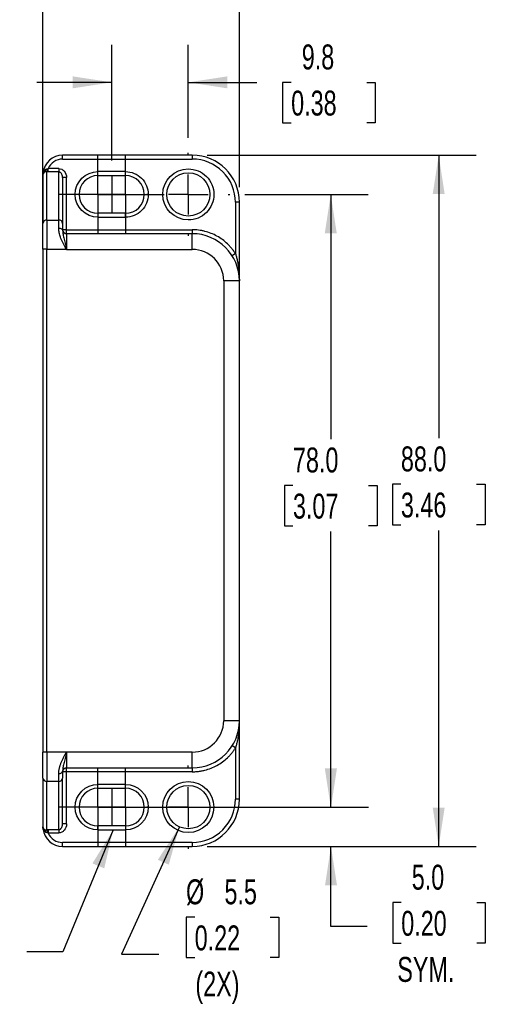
# Model space of a CAD drawing. Header units: millimetres. Extents: x 10 to 410, y 10 to 314.
# Tile 10 of 18: x 250 to 310, y 112 to 238. Entities that reach past the tile are written whole.
import ezdxf

# ---------------------------------------------------------------- set-up
doc = ezdxf.new("R2010")
doc.units = ezdxf.units.MM
doc.header["$LTSCALE"] = 1.5
doc.linetypes.add('CENTERX2', pattern=[20.32, 12.7, -2.54, 2.54, -2.54])
doc.layers.add('CENTER', color=40, linetype='CENTERX2')
doc.layers.add('DIMENSIONS', color=140, linetype='Continuous', lineweight=25)
doc.layers.add('TEXT', color=140, linetype='Continuous', lineweight=25)
doc.styles.add('SLDTEXTSTYLE0', font='TXT', dxfattribs={"width": 0.7})
doc.dimstyles.new('SLDDIMSTYLE0', dxfattribs={"dimtxt": 3.237012, "dimasz": 4.953, "dimexe": 0, "dimexo": 0.0625, "dimgap": 0.809253, "dimtad": 0, "dimtih": 1, "dimtoh": 1, "dimrnd": 1e-09, "dimzin": 12, "dimdsep": 46, "dimtxsty": 'SLDTEXTSTYLE0', "dimsah": 1, "dimcen": 0.09, "dimadec": 0, "dimazin": 3, "dimtfac": 1, "dimtmove": 0, "dimatfit": 0, "dimfxl": 0, "dimfrac": 2, "dimtolj": 1, "dimtzin": 12, "dimarcsym": 0})
doc.dimstyles.new('SLDDIMSTYLE1', dxfattribs={"dimtxt": 3.237012, "dimasz": 4.953, "dimexe": 0, "dimexo": 0.0625, "dimgap": 0.809253, "dimtad": 0, "dimtih": 1, "dimtoh": 1, "dimrnd": 1e-09, "dimzin": 4, "dimdsep": 46, "dimtxsty": 'SLDTEXTSTYLE0', "dimsah": 1, "dimcen": 0.09, "dimadec": 0, "dimazin": 1, "dimtfac": 1, "dimtofl": 0, "dimtmove": 0, "dimatfit": 3, "dimfxl": 0, "dimfrac": 2, "dimtolj": 1, "dimtzin": 12, "dimarcsym": 0})
doc.dimstyles.new('SLDDIMSTYLE2', dxfattribs={"dimtxt": 3.237012, "dimasz": 4.953, "dimexe": 0, "dimexo": 0.0625, "dimgap": 0.809253, "dimtad": 0, "dimtih": 1, "dimtoh": 1, "dimrnd": 1e-09, "dimzin": 4, "dimdsep": 46, "dimtxsty": 'SLDTEXTSTYLE0', "dimsah": 1, "dimcen": 0.09, "dimadec": 0, "dimazin": 1, "dimtfac": 1, "dimtmove": 0, "dimatfit": 0, "dimfxl": 0, "dimfrac": 2, "dimtolj": 1, "dimtzin": 12, "dimarcsym": 0})
doc.dimstyles.new('SLDDIMSTYLE3', dxfattribs={"dimtxt": 3.237012, "dimasz": 4.953, "dimexe": 0, "dimexo": 0.0625, "dimgap": 0.809253, "dimtad": 0, "dimtih": 1, "dimtoh": 1, "dimrnd": 1e-09, "dimzin": 12, "dimdsep": 46, "dimtxsty": 'SLDTEXTSTYLE0', "dimsah": 1, "dimcen": 0, "dimadec": 0, "dimazin": 3, "dimtfac": 1, "dimtofl": 0, "dimtmove": 0, "dimatfit": 3, "dimfxl": 0, "dimfrac": 2, "dimtolj": 1, "dimtzin": 12, "dimarcsym": 0})
doc.dimstyles.new('SLDDIMSTYLE5', dxfattribs={"dimtxt": 0.18, "dimasz": 4.953, "dimexe": 0, "dimexo": 0.0625, "dimgap": 0, "dimtad": 0, "dimtih": 1, "dimtoh": 1, "dimdec": 0, "dimrnd": 1e-09, "dimzin": 0, "dimdsep": 46, "dimtxsty": 'Standard', "dimsah": 1, "dimcen": 0.09, "dimadec": 0, "dimazin": 0, "dimtfac": 4.953, "dimtdec": 0, "dimtofl": 0, "dimtmove": 0, "dimatfit": 3, "dimfxl": 0, "dimfrac": 2, "dimtolj": 1, "dimtzin": 0, "dimarcsym": 0})

# ---------------------------------------------------------------- blocks, each defined once
blk = doc.blocks.new('_D_12')
at = {"layer": 'DIMENSIONS'}
for p, q in [((262.19, 219.66), (262.19, 234.38)), ((271.94, 222.55), (271.94, 234.38)), ((262.19, 229.62), (252.66, 229.62)), ((271.94, 229.62), (280.64, 229.62)), ((285.03, 229.62), (283.94, 229.62)), ((283.94, 229.62), (283.94, 224.47)), ((294.65, 229.62), (295.74, 229.62)), ((295.74, 229.62), (295.74, 224.47)), ((283.94, 224.47), (285.03, 224.47)), ((295.74, 224.47), (294.65, 224.47))]:
    blk.add_line(p, q, dxfattribs=at)
for points in [[(262.19, 229.62), (257.24, 230.38), (257.24, 228.86)], [(271.94, 229.62), (276.89, 228.86), (276.89, 230.38)]]:
    blk.add_solid(points, dxfattribs=at)
at = {"layer": 'DIMENSIONS', "char_height": 3.175, "attachment_point": 1, "style": 'SLDTEXTSTYLE0'}
for s, insert in [('9.8', (286.38, 234.44)), ('0.38', (285.03, 228.57))]:
    blk.add_mtext(s, dxfattribs=dict(at, insert=insert))
blk = doc.blocks.new('_D_13')
at = {"layer": 'DIMENSIONS'}
for p, q in [((270.8, 134.85), (263.45, 118.64)), ((272.75, 123.34), (271.66, 123.34)), ((271.66, 123.34), (271.66, 118.19)), ((282.37, 123.34), (283.46, 123.34)), ((283.46, 123.34), (283.46, 118.19)), ((263.45, 118.64), (268.2, 118.64)), ((271.66, 118.19), (272.75, 118.19)), ((283.46, 118.19), (282.37, 118.19))]:
    blk.add_line(p, q, dxfattribs=at)
blk.add_solid([(270.8, 134.85), (268.06, 130.65), (269.45, 130.02)], dxfattribs=at)
at = {"layer": 'DIMENSIONS', "char_height": 3.175, "attachment_point": 1, "style": 'SLDTEXTSTYLE0'}
for s, insert in [('%%c', (271.65, 128.16)), ('5.5', (276.54, 128.16)), ('0.22', (272.75, 122.29)), ('(2X)', (272.84, 116.42))]:
    blk.add_mtext(s, dxfattribs=dict(at, insert=insert))
blk = doc.blocks.new('_D_14')
at = {"layer": 'DIMENSIONS'}
for p, q in [((279.13, 215.35), (294.83, 215.35)), ((290.07, 215.35), (290.07, 184.18)), ((285.26, 178.31), (284.17, 178.31)), ((284.17, 178.31), (284.17, 173.17)), ((294.88, 178.31), (295.97, 178.31)), ((295.97, 178.31), (295.97, 173.17)), ((284.17, 173.17), (285.26, 173.17)), ((295.97, 173.17), (294.88, 173.17)), ((290.07, 137.35), (290.07, 172.44)), ((279.13, 137.35), (294.83, 137.35))]:
    blk.add_line(p, q, dxfattribs=at)
for points in [[(290.07, 215.35), (289.31, 210.4), (290.83, 210.4)], [(290.07, 137.35), (290.83, 142.3), (289.31, 142.3)]]:
    blk.add_solid(points, dxfattribs=at)
at = {"layer": 'DIMENSIONS', "char_height": 3.175, "attachment_point": 1, "style": 'SLDTEXTSTYLE0'}
for s, insert in [('78.0', (285.26, 183.13)), ('3.07', (285.26, 177.26))]:
    blk.add_mtext(s, dxfattribs=dict(at, insert=insert))
blk = doc.blocks.new('_D_15')
at = {"layer": 'DIMENSIONS'}
for p, q in [((274.34, 220.35), (308.57, 220.35)), ((303.81, 220.35), (303.81, 184.32)), ((299, 178.45), (297.92, 178.45)), ((297.92, 178.45), (297.92, 173.31)), ((308.62, 178.45), (309.71, 178.45)), ((309.71, 178.45), (309.71, 173.31)), ((297.92, 173.31), (299, 173.31)), ((309.71, 173.31), (308.62, 173.31)), ((303.81, 132.35), (303.81, 172.58)), ((274.34, 132.35), (308.57, 132.35))]:
    blk.add_line(p, q, dxfattribs=at)
for points in [[(303.81, 220.35), (303.05, 215.4), (304.57, 215.4)], [(303.81, 132.35), (304.57, 137.3), (303.05, 137.3)]]:
    blk.add_solid(points, dxfattribs=at)
at = {"layer": 'DIMENSIONS', "char_height": 3.175, "attachment_point": 1, "style": 'SLDTEXTSTYLE0'}
for s, insert in [('88.0', (299, 183.27)), ('3.46', (299, 177.4))]:
    blk.add_mtext(s, dxfattribs=dict(at, insert=insert))
blk = doc.blocks.new('_D_16')
at = {"layer": 'DIMENSIONS'}
for p, q in [((253.44, 210.27), (253.44, 249.11)), ((278.44, 216.26), (278.44, 249.11)), ((253.44, 244.35), (243.91, 244.35)), ((261.63, 244.35), (260.54, 244.35)), ((260.54, 244.35), (260.54, 239.21)), ((271.25, 244.35), (272.34, 244.35)), ((272.34, 244.35), (272.34, 239.21)), ((278.44, 244.35), (287.96, 244.35)), ((260.54, 239.21), (261.63, 239.21)), ((272.34, 239.21), (271.25, 239.21))]:
    blk.add_line(p, q, dxfattribs=at)
for points in [[(253.44, 244.35), (248.49, 245.11), (248.49, 243.59)], [(278.44, 244.35), (283.39, 243.59), (283.39, 245.11)]]:
    blk.add_solid(points, dxfattribs=at)
at = {"layer": 'DIMENSIONS', "char_height": 3.175, "attachment_point": 1, "style": 'SLDTEXTSTYLE0'}
for s, insert in [('25.0', (261.63, 249.17)), ('0.98', (261.63, 243.3))]:
    blk.add_mtext(s, dxfattribs=dict(at, insert=insert))
blk = doc.blocks.new('_D_17')
at = {"layer": 'DIMENSIONS'}
for p, q in [((290.1, 137.35), (290.1, 146.88)), ((267.28, 137.35), (294.86, 137.35)), ((274.34, 132.35), (294.86, 132.35)), ((290.1, 122.17), (290.1, 132.35)), ((299.04, 125.2), (297.95, 125.2)), ((297.95, 125.2), (297.95, 120.05)), ((308.65, 125.2), (309.74, 125.2)), ((309.74, 125.2), (309.74, 120.05)), ((294.69, 122.17), (290.1, 122.17)), ((297.95, 120.05), (299.04, 120.05)), ((309.74, 120.05), (308.65, 120.05))]:
    blk.add_line(p, q, dxfattribs=at)
for points in [[(290.1, 137.35), (290.86, 142.3), (289.34, 142.3)], [(290.1, 132.35), (289.34, 127.4), (290.86, 127.4)]]:
    blk.add_solid(points, dxfattribs=at)
at = {"layer": 'DIMENSIONS', "char_height": 3.175, "attachment_point": 1, "style": 'SLDTEXTSTYLE0'}
for s, insert in [('5.0', (300.38, 130.02)), ('0.20', (299.04, 124.15)), ('SYM.', (298.54, 118.28))]:
    blk.add_mtext(s, dxfattribs=dict(at, insert=insert))
blk = doc.blocks.new('SW_CENTERMARKSYMBOL_7')
at = {"layer": 'CENTER', "color": 0}
for p, q in [((0, 5.08), (0, 5.29)), ((0, 0), (0, 2.54)), ((-5.08, 0), (-5.29, 0)), ((0, 0), (-2.54, 0)), ((0, 0), (0, -2.54)), ((0, 0), (2.54, 0)), ((5.08, 0), (5.29, 0)), ((0, -5.08), (0, -5.29))]:
    blk.add_line(p, q, dxfattribs=at)
blk = doc.blocks.new('SW_CENTERMARKSYMBOL_8')
at = {"layer": 'CENTER', "color": 0}
for p, q in [((0, 5.08), (0, 5.29)), ((0, 0), (0, 2.54)), ((-5.08, 0), (-5.29, 0)), ((0, 0), (-2.54, 0)), ((0, 0), (0, -2.54)), ((0, 0), (2.54, 0)), ((5.08, 0), (5.29, 0)), ((0, -5.08), (0, -5.29))]:
    blk.add_line(p, q, dxfattribs=at)
blk = doc.blocks.new('SW_CENTERMARKSYMBOL_9')
at = {"layer": 'CENTER', "color": 0}
for p, q in [((0, 2.54), (0, 4.94)), ((0, 0), (0, 2.54)), ((-2.54, 0), (-4.94, 0)), ((0, 0), (-2.54, 0)), ((0, 0), (0, -2.54)), ((0, 0), (2.54, 0)), ((2.54, 0), (4.94, 0)), ((0, -2.54), (0, -4.94))]:
    blk.add_line(p, q, dxfattribs=at)
blk = doc.blocks.new('SW_CENTERMARKSYMBOL_10')
at = {"layer": 'CENTER', "color": 0}
for p, q in [((0, 2.54), (0, 4.94)), ((0, 0), (0, 2.54)), ((-2.54, 0), (-4.94, 0)), ((0, 0), (-2.54, 0)), ((0, 0), (0, -2.54)), ((0, 0), (2.54, 0)), ((2.54, 0), (4.94, 0)), ((0, -2.54), (0, -4.94))]:
    blk.add_line(p, q, dxfattribs=at)
blk = doc.blocks.new('SW_CENTERMARKSYMBOL_11')
at = {"layer": 'CENTER', "color": 0}
for p, q in [((0, 2.54), (0, 4.94)), ((0, 0), (0, 2.54)), ((-2.54, 0), (-4.94, 0)), ((0, 0), (-2.54, 0)), ((0, 0), (0, -2.54)), ((0, 0), (2.54, 0)), ((2.54, 0), (4.94, 0)), ((0, -2.54), (0, -4.94))]:
    blk.add_line(p, q, dxfattribs=at)
blk = doc.blocks.new('SW_CENTERMARKSYMBOL_12')
at = {"layer": 'CENTER', "color": 0}
for p, q in [((0, 2.54), (0, 4.94)), ((0, 0), (0, 2.54)), ((-2.54, 0), (-4.94, 0)), ((0, 0), (-2.54, 0)), ((0, 0), (0, -2.54)), ((0, 0), (2.54, 0)), ((2.54, 0), (4.94, 0)), ((0, -2.54), (0, -4.94))]:
    blk.add_line(p, q, dxfattribs=at)

msp = doc.modelspace()

# ---------------------------------------------------------------- linework, layer by layer
for p, q in [((255.939229, 219.851105), (255.939229, 220.351105)), ((272.439229, 220.351105), (255.939229, 220.351105)), ((255.939229, 219.851105), (272.439229, 219.851105)), ((272.439229, 220.351105), (272.439229, 219.851105)), ((253.939229, 212.086854), (253.939229, 218.213508)), ((254.101297, 218.206767), (254.101297, 218.63978)), ((255.439229, 218.63978), (254.101297, 218.63978)), ((255.439229, 218.206767), (254.101297, 218.206767)), ((255.439229, 218.63978), (255.439229, 218.206767)), ((255.439229, 212.086854), (255.439229, 218.206767)), ((263.939229, 218.251105), (260.439229, 218.251105)), ((260.439229, 217.751105), (260.439229, 218.251105)), ((263.939229, 217.751105), (263.939229, 218.251105)), ((253.439229, 217.851105), (253.439229, 211.653842)), ((255.939229, 217.485079), (255.939229, 211.653842)), ((256.439229, 217.485079), (255.939229, 217.485079)), ((256.439229, 210.851105), (256.439229, 217.485079)), ((260.439229, 217.751105), (263.939229, 217.751105)), ((277.939229, 214.351105), (277.939229, 207.815206)), ((278.439229, 214.351105), (277.939229, 214.351105)), ((278.439229, 204.351105), (278.439229, 214.351105)), ((253.939229, 212.086854), (253.939229, 208.362945)), ((253.939229, 212.086854), (255.439229, 212.086854)), ((255.439229, 211.083371), (255.439229, 212.086854)), ((263.939229, 212.951105), (260.439229, 212.951105)), ((260.439229, 212.951105), (260.439229, 212.451105)), ((260.439229, 212.451105), (263.939229, 212.451105)), ((263.939229, 212.451105), (263.939229, 212.951105)), ((256.439229, 210.851105), (255.939229, 210.851105)), ((256.439229, 210.351105), (256.439229, 210.851105)), ((256.439229, 210.851105), (272.439229, 210.851105)), ((272.439229, 210.851105), (272.439229, 210.351105)), ((256.439229, 210.351105), (256.439229, 208.351105)), ((272.439229, 210.351105), (256.439229, 210.351105)), ((272.439229, 208.351105), (272.439229, 210.351105)), ((253.939229, 208.362945), (253.439229, 208.362945)), ((253.439229, 208.362945), (253.439229, 144.339264)), ((253.939229, 144.339264), (253.939229, 208.362945)), ((253.939229, 208.362945), (256.429561, 208.362945)), ((256.439229, 208.351105), (272.439229, 208.351105)), ((277.939229, 207.815206), (277.516152, 207.548737)), ((276.439229, 204.351105), (276.439229, 148.351105)), ((278.439229, 204.351105), (276.439229, 204.351105)), ((278.439229, 148.351105), (278.439229, 204.351105)), ((278.439229, 148.351105), (276.439229, 148.351105)), ((278.439229, 138.351105), (278.439229, 148.351105)), ((278.403544, 147.695069), (278.403544, 147.695069)), ((253.939229, 144.339264), (253.439229, 144.339264)), ((256.429561, 144.339264), (253.939229, 144.339264)), ((253.939229, 144.339264), (253.939229, 140.615355)), ((256.439229, 144.351105), (256.439229, 142.351105)), ((272.439229, 144.351105), (256.439229, 144.351105)), ((272.439229, 142.351105), (272.439229, 144.351105)), ((277.939229, 144.887003), (277.516152, 145.153473)), ((277.939229, 144.887003), (277.939229, 138.351105)), ((256.439229, 141.851105), (255.939229, 141.851105)), ((256.439229, 142.351105), (272.439229, 142.351105)), ((256.439229, 141.851105), (256.439229, 142.351105)), ((256.439229, 135.21713), (256.439229, 141.851105)), ((272.439229, 141.851105), (256.439229, 141.851105)), ((272.439229, 142.351105), (272.439229, 141.851105)), ((253.439229, 141.048368), (253.439229, 134.851105)), ((255.439229, 140.615355), (253.939229, 140.615355)), ((253.939229, 134.488701), (253.939229, 140.615355)), ((255.439229, 140.615355), (255.439229, 141.618839)), ((255.439229, 134.495442), (255.439229, 140.615355)), ((255.939229, 135.21713), (255.939229, 141.048368)), ((263.939229, 140.251105), (260.439229, 140.251105)), ((260.439229, 139.751105), (260.439229, 140.251105)), ((260.439229, 139.751105), (263.939229, 139.751105)), ((263.939229, 139.751105), (263.939229, 140.251105)), ((278.439229, 138.351105), (277.939229, 138.351105)), ((254.101297, 134.495442), (255.439229, 134.495442)), ((254.101297, 134.495442), (254.101297, 134.06243)), ((255.439229, 134.495442), (255.439229, 134.06243)), ((256.439229, 135.21713), (255.939229, 135.21713)), ((260.439229, 134.451105), (260.439229, 134.951105)), ((263.939229, 134.951105), (260.439229, 134.951105)), ((260.439229, 134.451105), (263.939229, 134.451105)), ((263.939229, 134.951105), (263.939229, 134.451105)), ((254.101297, 134.06243), (255.439229, 134.06243)), ((272.439229, 132.851105), (255.939229, 132.851105)), ((255.939229, 132.351105), (255.939229, 132.851105)), ((255.939229, 132.351105), (272.439229, 132.351105)), ((272.439229, 132.851105), (272.439229, 132.351105))]:
    msp.add_line(p, q)
at = {"flags": 128}
for points in [[(255.439229, 211.083371), (255.536774, 211.077293), (255.63057, 211.059292), (255.717014, 211.03006), (255.792782, 210.990721), (255.854964, 210.942785), (255.901168, 210.888096), (255.929621, 210.828755), (255.939229, 210.767042)], [(278.429172, 148.001527), (278.429172, 148.001527), (278.429172, 148.001527), (278.429172, 148.001526), (278.429172, 148.001525), (278.429172, 148.001522), (278.429172, 148.001517), (278.429171, 148.001501), (278.429164, 148.001394), (278.429138, 148.000938), (278.429093, 148.000166), (278.428736, 147.994091), (278.428111, 147.983681), (278.423201, 147.910373), (278.407612, 147.733341), (278.405056, 147.709017), (278.40374, 147.696864), (278.403567, 147.695277), (278.403547, 147.695096), (278.403545, 147.695077), (278.403544, 147.695069), (278.403544, 147.695072)], [(255.439229, 141.618839), (255.536774, 141.624917), (255.63057, 141.642918), (255.717014, 141.672149), (255.792782, 141.711489), (255.854964, 141.759424), (255.901168, 141.814113), (255.929621, 141.873454), (255.939229, 141.935167)]]:
    msp.add_lwpolyline(points, dxfattribs=at)
for centre in [(271.939229, 215.351105), (271.939229, 137.351105)]:
    msp.add_circle(centre, 2.75)
for centre, radius, start, end in [((255.939229, 217.851105), 2.5, 90, 173.93466653), ((272.439229, 214.351105), 6, 0, 90), ((253.867789, 217.836691), 0.428803, 113.14311337, 178.07375117), ((253.182243, 218.458155), 0.56472, 336.28006573, 6.68678831), ((252.02482, 218.756867), 1.990025, 344.15469069, 356.0091521), ((260.439229, 215.351105), 2.4, 90, 270), ((263.939229, 215.351105), 2.4, 270, 90), ((253.907979, 211.617757), 0.470137, 86.18873895, 175.59805035), ((255.470479, 211.617757), 0.470137, 4.40194965, 93.81126105), ((256.439229, 210.851105), 0.5, 180, 270), ((272.439229, 204.351105), 6, 0, 90), ((272.439229, 148.351105), 6, 270, 0), ((256.439229, 141.851105), 0.5, 90, 180), ((253.907979, 141.084452), 0.470137, 184.40194965, 273.81126105), ((255.470479, 141.084452), 0.470137, 266.18873895, 355.59805035), ((260.439229, 137.351105), 2.4, 90, 270), ((263.939229, 137.351105), 2.4, 270, 90), ((272.439229, 138.351105), 6, 270, 0), ((253.867789, 134.865518), 0.428803, 181.92624883, 246.85688663), ((255.939229, 134.851105), 2.5, 186.06533347, 270), ((253.182243, 134.244055), 0.56472, 353.31321169, 23.71993427), ((252.02482, 133.945342), 1.990025, 3.9908479, 15.84530931)]:
    msp.add_arc(centre, radius, start, end)
for points, knots in [([(255.939229, 219.851105), (255.547987, 219.851105), (255.1653, 219.736338), (254.511953, 219.305737), (254.255579, 218.999317), (254.101297, 218.63978)], [0, 0, 0, 0, 0.5, 0.5, 1, 1, 1, 1]), ([(277.939229, 214.351105), (277.939229, 215.809754), (277.359737, 217.208771), (275.296895, 219.271613), (273.897878, 219.851105), (272.439229, 219.851105)], [0, 0, 0, 0, 0.5, 0.5, 1, 1, 1, 1]), ([(253.453224, 218.115261), (253.456626, 218.137881), (253.463203, 218.181614), (253.484522, 218.242937), (253.511514, 218.297976), (253.543061, 218.346669), (253.577216, 218.389243), (253.612492, 218.426007), (253.647541, 218.45737), (253.681314, 218.483706), (253.712744, 218.505598), (253.733511, 218.518118), (253.743122, 218.523912)], [0, 0, 0, 0, 0.1432842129, 0.277025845, 0.401088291, 0.515415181, 0.6200143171, 0.7149419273, 0.8002881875, 0.8761645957, 0.9426935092, 1, 1, 1, 1]), ([(253.699257, 218.230987), (253.681125, 218.229748), (253.637958, 218.226801), (253.575284, 218.214322), (253.509579, 218.18981), (253.464498, 218.155284), (253.456595, 218.127228), (253.453224, 218.115261)], [0, 0, 0, 0, 0.1211400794, 0.2883967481, 0.4991818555, 0.7863770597, 1, 1, 1, 1]), ([(253.939229, 218.213508), (253.919074, 218.216689), (253.877293, 218.223284), (253.816619, 218.229133), (253.755635, 218.232237), (253.718501, 218.231413), (253.699257, 218.230987)], [0, 0, 0, 0, 0.22379575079, 0.46394284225, 0.72220471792, 1, 1, 1, 1]), ([(253.743122, 218.523912), (253.766612, 218.53665), (253.81114, 218.560796), (253.881371, 218.587724), (253.946902, 218.607163), (253.989895, 218.614795), (254.01002, 218.618367)], [0, 0, 0, 0, 0.2948887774, 0.5589773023, 0.7935587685, 1, 1, 1, 1]), ([(254.101297, 218.206767), (254.073869, 218.207037), (254.019559, 218.20757), (253.965825, 218.211542), (253.939229, 218.213508)], [0, 0, 0, 0, 0.5050407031, 1, 1, 1, 1]), ([(254.01002, 218.618367), (254.025138, 218.620992), (254.055884, 218.626329), (254.085993, 218.635247), (254.101297, 218.63978)], [0, 0, 0, 0, 0.4917104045, 1, 1, 1, 1]), ([(255.439229, 218.63978), (255.570152, 218.63978), (255.700977, 218.609726), (255.942848, 218.494041), (256.053775, 218.408455), (256.331456, 218.087818), (256.439229, 217.787434), (256.439229, 217.485079)], [0, 0, 0, 0, 0.25, 0.25, 0.5, 0.5, 1, 1, 1, 1]), ([(255.939229, 217.485079), (255.938123, 217.521841), (255.93612, 217.588445), (255.922191, 217.677102), (255.899204, 217.775638), (255.860793, 217.882243), (255.796746, 217.996352), (255.71998, 218.088155), (255.631071, 218.155834), (255.536488, 218.198689), (255.470852, 218.204141), (255.439229, 218.206767)], [0, 0, 0, 0, 0.1164081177, 0.2109105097, 0.2835107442, 0.436441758, 0.5658128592, 0.6916312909, 0.8039784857, 0.9055573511, 1, 1, 1, 1]), ([(260.439229, 212.451105), (258.838675, 212.451105), (257.539229, 213.750551), (257.539229, 216.951658), (258.838675, 218.251105), (260.439229, 218.251105)], [0, 0, 0, 0, 0.5, 0.5, 1, 1, 1, 1]), ([(263.939229, 218.251105), (264.708335, 218.251105), (265.445998, 217.945555), (266.533679, 216.857874), (266.839229, 216.120211), (266.839229, 214.581999), (266.533679, 213.844335), (265.445998, 212.756655), (264.708335, 212.451105), (263.939229, 212.451105)], [0, 0, 0, 0, 0.25, 0.25, 0.5, 0.5, 0.75, 0.75, 1, 1, 1, 1]), ([(271.939229, 212.101105), (270.145505, 212.101105), (268.689229, 213.557381), (268.689229, 217.144829), (270.145505, 218.601105), (271.939229, 218.601105)], [0, 0, 0, 0, 0.5, 0.5, 1, 1, 1, 1]), ([(271.939229, 218.601105), (272.801158, 218.601105), (273.62785, 218.258678), (274.846802, 217.039726), (275.189229, 216.213034), (275.189229, 214.489176), (274.846802, 213.662484), (273.62785, 212.443532), (272.801158, 212.101105), (271.939229, 212.101105)], [0, 0, 0, 0, 0.25, 0.25, 0.5, 0.5, 0.75, 0.75, 1, 1, 1, 1]), ([(256.429561, 208.362945), (256.418768, 208.380499), (256.385048, 208.435339), (256.321921, 208.550507), (256.204804, 208.761559), (256.047265, 209.055327), (255.877206, 209.403133), (255.735001, 209.734285), (255.625126, 210.038434), (255.542117, 210.320942), (255.483221, 210.589902), (255.446184, 210.845546), (255.441533, 211.00457), (255.439229, 211.083371)], [0, 0, 0, 0, 0.0196547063, 0.0614025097, 0.1252555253, 0.2501868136, 0.3807947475, 0.5002634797, 0.6057391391, 0.7079596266, 0.8073960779, 0.9045601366, 1, 1, 1, 1]), ([(255.939229, 211.653842), (255.939229, 211.620014), (255.939229, 211.552584), (255.939229, 211.440878), (255.939229, 211.321958), (255.939229, 211.19509), (255.939229, 211.060331), (255.939229, 210.918199), (255.939229, 210.817541), (255.939229, 210.767042)], [0, 0, 0, 0, 0.1438224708, 0.2866811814, 0.4289585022, 0.5710414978, 0.7133188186, 0.8561775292, 1, 1, 1, 1]), ([(255.939229, 210.767042), (255.939229, 210.650113), (255.953432, 210.516279), (256.00558, 210.200132), (256.043354, 210.020262), (256.134963, 209.615838), (256.189669, 209.386943), (256.277785, 209.017997), (256.308182, 208.890816), (256.354683, 208.696022), (256.370332, 208.63043), (256.393974, 208.531477), (256.40188, 208.498394), (256.417787, 208.432196), (256.424734, 208.398484), (256.434395, 208.366892)], [0, 0, 0, 0, 0.25, 0.25, 0.5, 0.5, 0.75, 0.75, 0.875, 0.875, 0.9375, 0.9375, 0.96875, 0.96875, 1, 1, 1, 1]), ([(277.939229, 207.815206), (277.897524, 207.87996), (277.814242, 208.00927), (277.680886, 208.197283), (277.541665, 208.380431), (277.395959, 208.55832), (277.243937, 208.731055), (277.085545, 208.89861), (276.778437, 209.201356), (276.292551, 209.608441), (275.589005, 210.057043), (274.834303, 210.413416), (274.176019, 210.62518), (273.64241, 210.743238), (273.244159, 210.805214), (272.842747, 210.843972), (272.573915, 210.848724), (272.439229, 210.851105)], [0, 0, 0, 0, 0.0352508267, 0.0703940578, 0.1054738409, 0.140534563, 0.1756206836, 0.2107765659, 0.2460463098, 0.3729905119, 0.5000128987, 0.6269571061, 0.7539794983, 0.8155891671, 0.8769704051, 0.9383613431, 1, 1, 1, 1]), ([(277.939229, 207.815206), (277.95871, 207.751849), (277.999462, 207.61931), (278.057323, 207.410225), (278.115272, 207.182639), (278.171827, 206.936397), (278.226056, 206.671546), (278.276739, 206.388062), (278.328835, 206.046458), (278.381085, 205.605759), (278.428562, 205.025434), (278.435427, 204.591457), (278.439229, 204.351105)], [0, 0, 0, 0, 0.05595849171, 0.1170606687, 0.18332449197, 0.25476402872, 0.331390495, 0.41321297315, 0.50023891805, 0.62662559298, 0.79321230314, 1, 1, 1, 1]), ([(278.430882, 148.00771), (278.429249, 147.913324), (278.424597, 147.644397), (278.393023, 147.235586), (278.343714, 146.763222), (278.274147, 146.282292), (278.178499, 145.783471), (278.065585, 145.308917), (277.979009, 145.019832), (277.939229, 144.887003)], [0, 0, 0, 0, 0.0900893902, 0.2566830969, 0.3905179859, 0.5416812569, 0.7174272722, 0.8701625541, 1, 1, 1, 1]), ([(255.439229, 141.618839), (255.439935, 141.66218), (255.441353, 141.749238), (255.452731, 141.885236), (255.470862, 142.025602), (255.496423, 142.17057), (255.52923, 142.319877), (255.56933, 142.473381), (255.616708, 142.630887), (255.671372, 142.792199), (255.753979, 143.012186), (255.877741, 143.300239), (256.047745, 143.647799), (256.205142, 143.941264), (256.322039, 144.151913), (256.385098, 144.266953), (256.41878, 144.321731), (256.429561, 144.339264)], [0, 0, 0, 0, 0.0528867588, 0.1062292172, 0.160125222, 0.2146696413, 0.269954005, 0.3260662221, 0.3830903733, 0.4411065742, 0.5001909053, 0.6196549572, 0.7503114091, 0.8749004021, 0.9386751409, 0.9803709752, 1, 1, 1, 1]), ([(256.434395, 144.335318), (256.424734, 144.303725), (256.417794, 144.270041), (256.401901, 144.203902), (256.394003, 144.170854), (256.37039, 144.072021), (256.354765, 144.006529), (256.30835, 143.812095), (256.278029, 143.685231), (256.190187, 143.317439), (256.135352, 143.088048), (256.043412, 142.682244), (256.006031, 142.504487), (255.953493, 142.186622), (255.939229, 142.051849), (255.939229, 141.935167)], [0, 0, 0, 0, 0.03125, 0.03125, 0.0625, 0.0625, 0.125, 0.125, 0.25, 0.25, 0.5, 0.5, 0.75, 0.75, 1, 1, 1, 1]), ([(272.439229, 141.851105), (272.516247, 141.851884), (272.670047, 141.853439), (272.900206, 141.866079), (273.129372, 141.886275), (273.357547, 141.91476), (273.584725, 141.951337), (273.810916, 141.996064), (274.230756, 142.09458), (274.83416, 142.288763), (275.588692, 142.644994), (276.292449, 143.093663), (276.822459, 143.537816), (277.206735, 143.926413), (277.47142, 144.230365), (277.718143, 144.549366), (277.865435, 144.774306), (277.939229, 144.887003)], [0, 0, 0, 0, 0.0352508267, 0.0703940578, 0.1054738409, 0.140534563, 0.1756206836, 0.2107765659, 0.2460463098, 0.3729905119, 0.5000128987, 0.6269571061, 0.7539794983, 0.8155891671, 0.8769704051, 0.9383613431, 1, 1, 1, 1]), ([(271.939229, 134.101105), (270.145505, 134.101105), (268.689229, 135.557381), (268.689229, 139.144829), (270.145505, 140.601105), (271.939229, 140.601105)], [0, 0, 0, 0, 0.5, 0.5, 1, 1, 1, 1]), ([(271.939229, 140.601105), (273.732953, 140.601105), (275.189229, 139.144829), (275.189229, 135.557381), (273.732953, 134.101105), (271.939229, 134.101105)], [0, 0, 0, 0, 0.5, 0.5, 1, 1, 1, 1]), ([(260.439229, 134.451105), (258.838675, 134.451105), (257.539229, 135.750551), (257.539229, 138.951658), (258.838675, 140.251105), (260.439229, 140.251105)], [0, 0, 0, 0, 0.5, 0.5, 1, 1, 1, 1]), ([(263.939229, 140.251105), (265.539782, 140.251105), (266.839229, 138.951658), (266.839229, 135.750551), (265.539782, 134.451105), (263.939229, 134.451105)], [0, 0, 0, 0, 0.5, 0.5, 1, 1, 1, 1]), ([(272.439229, 132.851105), (273.897878, 132.851105), (275.296895, 133.430597), (277.359737, 135.493438), (277.939229, 136.892455), (277.939229, 138.351105)], [0, 0, 0, 0, 0.5, 0.5, 1, 1, 1, 1]), ([(253.453224, 134.586949), (253.45486, 134.579353), (253.458518, 134.562377), (253.479015, 134.536086), (253.51782, 134.509162), (253.575395, 134.487821), (253.638111, 134.475371), (253.681222, 134.472446), (253.699257, 134.471223)], [0, 0, 0, 0, 0.13456110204, 0.30074795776, 0.5002663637, 0.71211055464, 0.87956109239, 1, 1, 1, 1]), ([(253.743122, 134.178298), (253.722681, 134.191114), (253.675634, 134.220613), (253.607075, 134.279033), (253.537622, 134.35853), (253.477108, 134.462438), (253.461573, 134.543426), (253.453224, 134.586949)], [0, 0, 0, 0, 0.123905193, 0.2851896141, 0.4847459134, 0.7231030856, 1, 1, 1, 1]), ([(253.699257, 134.471223), (253.718501, 134.470796), (253.755635, 134.469973), (253.816619, 134.473076), (253.877293, 134.478926), (253.919074, 134.48552), (253.939229, 134.488701)], [0, 0, 0, 0, 0.2777952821, 0.5360571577, 0.7762042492, 1, 1, 1, 1]), ([(254.01002, 134.083842), (253.989895, 134.087415), (253.946902, 134.095047), (253.881371, 134.114485), (253.81114, 134.141414), (253.766612, 134.16556), (253.743122, 134.178298)], [0, 0, 0, 0, 0.2064412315, 0.4410226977, 0.7051112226, 1, 1, 1, 1]), ([(253.939229, 134.488701), (253.965825, 134.490667), (254.019559, 134.49464), (254.073869, 134.495173), (254.101297, 134.495442)], [0, 0, 0, 0, 0.49495929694, 1, 1, 1, 1]), ([(255.439229, 134.495442), (255.457097, 134.496268), (255.493416, 134.497946), (255.547482, 134.51141), (255.601015, 134.532989), (255.653287, 134.563568), (255.703541, 134.602883), (255.751011, 134.650907), (255.804865, 134.720331), (255.860873, 134.819989), (255.903723, 134.939882), (255.933151, 135.074993), (255.936981, 135.164558), (255.939229, 135.21713)], [0, 0, 0, 0, 0.0534262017, 0.1085929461, 0.1662883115, 0.2272023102, 0.2919220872, 0.3609377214, 0.4346536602, 0.5639033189, 0.7167785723, 0.8337573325, 1, 1, 1, 1]), ([(256.439229, 135.21713), (256.439229, 134.914776), (256.331456, 134.614392), (256.053775, 134.293754), (255.942848, 134.208169), (255.700977, 134.092483), (255.570152, 134.06243), (255.439229, 134.06243)], [0, 0, 0, 0, 0.5, 0.5, 0.75, 0.75, 1, 1, 1, 1]), ([(254.101297, 134.06243), (254.085993, 134.066962), (254.055884, 134.07588), (254.025138, 134.081218), (254.01002, 134.083842)], [0, 0, 0, 0, 0.5082895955, 1, 1, 1, 1]), ([(254.101297, 134.06243), (254.255579, 133.702892), (254.511953, 133.396473), (255.1653, 132.965872), (255.547987, 132.851105), (255.939229, 132.851105)], [0, 0, 0, 0, 0.5, 0.5, 1, 1, 1, 1])]:
    msp.add_open_spline(points, degree=3, knots=knots)
for points in [[(253.439229, 217.851105), (253.439229, 217.939321), (253.443902, 218.027538), (253.453224, 218.115261)], [(253.439229, 208.362945), (253.439229, 209.720356), (253.439229, 210.975136), (253.439229, 211.653842)], [(276.439229, 204.351105), (276.439229, 206.558765), (274.646889, 208.351105), (272.439229, 208.351105)], [(272.439229, 144.351105), (274.646889, 144.351105), (276.439229, 146.143445), (276.439229, 148.351105)], [(253.439229, 141.048368), (253.439229, 141.727073), (253.439229, 142.981853), (253.439229, 144.339264)], [(255.939229, 141.935167), (255.939229, 141.578878), (255.939229, 141.278401), (255.939229, 141.048368)], [(253.453224, 134.586949), (253.443902, 134.674672), (253.439229, 134.762888), (253.439229, 134.851105)]]:
    msp.add_open_spline(points, degree=3)
at = {"layer": 'CENTER'}
for p, q in [((262.189229, 217.751105), (262.189229, 212.951105)), ((262.189229, 139.751105), (262.189229, 134.951105))]:
    msp.add_line(p, q, dxfattribs=at)

# ---------------------------------------------------------------- block references
for name, p in [('SW_CENTERMARKSYMBOL_7', (271.939229, 215.351105)), ('SW_CENTERMARKSYMBOL_11', (260.439229, 215.351105)), ('SW_CENTERMARKSYMBOL_12', (263.939229, 215.351105)), ('SW_CENTERMARKSYMBOL_10', (260.439229, 137.351105)), ('SW_CENTERMARKSYMBOL_9', (263.939229, 137.351105)), ('SW_CENTERMARKSYMBOL_8', (271.939229, 137.351105))]:
    msp.add_blockref(name, p, dxfattribs=at)

# ---------------------------------------------------------------- dimensions: what is measured, and where the dimension line sits
at = {"layer": 'DIMENSIONS'}
for base, p1, p2, angle, dimstyle, picture, middle in [((278.439229, 244.35178), (253.439229, 208.362945), (278.439229, 214.351105), 0, 'SLDDIMSTYLE2', '_D_16', (266.439098, 244.35178)), ((271.939229, 229.619355), (262.189229, 217.751105), (271.939229, 220.641105), 0, 'SLDDIMSTYLE0', '_D_12', (289.839305, 229.619355)), ((303.81234, 132.351105), (272.439229, 220.351105), (272.439229, 132.351105), 90, 'SLDDIMSTYLE1', '_D_15', (303.81234, 178.454258)), ((290.069553, 137.351105), (277.229229, 215.351105), (277.229229, 137.351105), 90, 'SLDDIMSTYLE1', '_D_14', (290.069553, 178.310939))]:
    dim = msp.add_linear_dim(base=base, p1=p1, p2=p2, angle=angle, dimstyle=dimstyle, dxfattribs=at)
    dim.commit()
    dim.dimension.update_dxf_attribs({"geometry": picture, "text_midpoint": middle, "dimtype": 160})
dim = msp.add_linear_dim(base=(290.0983, 137.351105), p1=(272.439229, 132.351105), p2=(265.379229, 137.351105), angle=90, text='<>\\PSYM.', dimstyle='SLDDIMSTYLE2', dxfattribs=at)
dim.commit()
dim.dimension.update_dxf_attribs({"geometry": '_D_17', "text_midpoint": (290.0983, 122.169887), "dimtype": 160})
dim = msp.add_diameter_dim_2p(p1=(273.074997, 139.855607), p2=(270.80346, 134.846603), text='<>\\P(2X)', dimstyle='SLDDIMSTYLE3', dxfattribs=at)
dim.commit()
dim.dimension.update_dxf_attribs({"geometry": '_D_13', "text_midpoint": (277.560959, 120.310547), "dimtype": 163})

# ---------------------------------------------------------------- leaders
at = {"layer": 'TEXT'}
msp.add_leader([(262.374922, 134.451105), (255.966743, 118.918686), (251.375347, 118.918686)], dimstyle='SLDDIMSTYLE5', dxfattribs=at)

doc.saveas('drawing.dxf')
